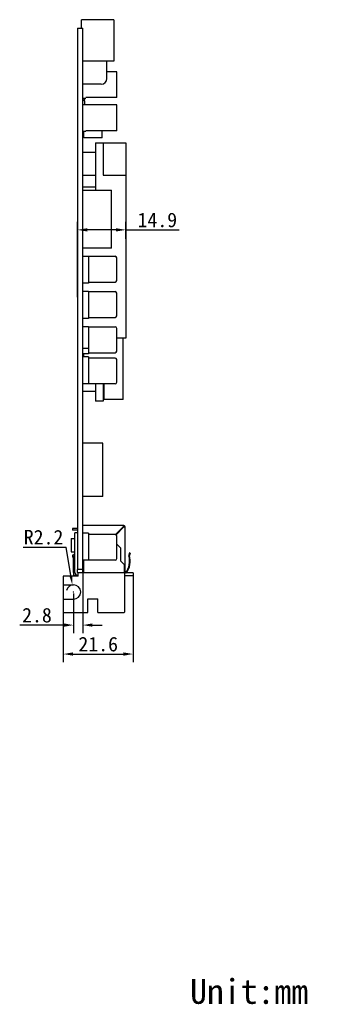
# Model space of a CAD drawing. Header units: millimetres. Extents: x -150 to 228, y -16 to 332.
# Tile 5 of 5: x 133 to 228, y -16 to 289. Entities that reach past the tile are written whole.
import ezdxf

# ---------------------------------------------------------------- set-up
doc = ezdxf.new("R2010")
doc.units = ezdxf.units.MM
doc.header["$LTSCALE"] = 32.67
doc.header["$PDMODE"] = 3
doc.header["$PDSIZE"] = 8
doc.layers.get('0').update_dxf_attribs({"linetype": 'CONTINUOUS'})
doc.layers.get('Defpoints').update_dxf_attribs({"linetype": 'CONTINUOUS'})
doc.layers.add('00_COMPONENTS', color=7, linetype='CONTINUOUS')
doc.styles.get("Standard").update_dxf_attribs({"font": 'simfang.ttf'})
doc.dimstyles.new('DIMSTYLE_10', dxfattribs={"dimtxt": 4.5, "dimasz": 3, "dimexe": 2.5, "dimexo": 0.5, "dimgap": 0.75, "dimtad": 1, "dimdec": 1, "dimdsep": 46, "dimtxsty": 'STANDARD', "dimblk": '_FILLED', "dimblk1": '_FILLED', "dimblk2": '_FILLED', "dimcen": 0.09, "dimclrt": 3, "dimazin": 2, "dimtp": 0.5, "dimtm": 0.5, "dimtfac": 1, "dimtdec": 1, "dimtofl": 0, "dimtmove": 0, "dimatfit": 3, "dimldrblk": '_FILLED', "dimfxl": 1, "dimtolj": 1, "dimarcsym": 0})

# ---------------------------------------------------------------- blocks, each defined once
blk = doc.blocks.new('_FILLED')
at = {"color": 0, "linetype": 'ByBlock'}
blk.add_solid([(0, 0), (-1, 0.17), (-1, -0.17)], dxfattribs=at)
blk = doc.blocks.new('*D98')
at = {"color": 0, "lineweight": -2}
for p, q in [((168.3, 116.49), (168.3, 89.79)), ((146.71, 114.55), (146.71, 89.79)), ((149.71, 92.29), (165.3, 92.29))]:
    blk.add_line(p, q, dxfattribs=at)
at = {"layer": 'Defpoints', "color": 0}
for p in [(168.3, 116.99), (146.71, 115.05), (168.3, 92.29)]:
    blk.add_point(p, dxfattribs=at)
at = {"color": 0, "linetype": 'ByBlock', "lineweight": -2, "xscale": 3, "yscale": 3, "zscale": 3, "rotation": 180}
blk.add_blockref('_FILLED', (146.71, 92.29), dxfattribs=at)
at = {"color": 0, "linetype": 'ByBlock', "lineweight": -2, "xscale": 3, "yscale": 3, "zscale": 3}
blk.add_blockref('_FILLED', (168.3, 92.29), dxfattribs=at)
at = {"color": 3, "insert": (157.51, 95.33), "char_height": 4.5, "attachment_point": 5}
blk.add_mtext('\\A1;{\\C256;21.6}', dxfattribs=at)
blk = doc.blocks.new('*D99')
at = {"color": 0, "lineweight": -2}
for p, q in [((151.12, 202.81), (151.12, 226.15)), ((166.02, 220.89), (166.02, 226.15)), ((163.02, 223.65), (154.12, 223.65)), ((166.02, 223.65), (182.58, 223.65))]:
    blk.add_line(p, q, dxfattribs=at)
at = {"layer": 'Defpoints', "color": 0}
for p in [(151.12, 223.65), (166.02, 220.39), (151.12, 202.31)]:
    blk.add_point(p, dxfattribs=at)
at = {"color": 0, "linetype": 'ByBlock', "lineweight": -2, "xscale": 3, "yscale": 3, "zscale": 3, "rotation": 180}
blk.add_blockref('_FILLED', (151.12, 223.65), dxfattribs=at)
at = {"color": 0, "linetype": 'ByBlock', "lineweight": -2, "xscale": 3, "yscale": 3, "zscale": 3}
blk.add_blockref('_FILLED', (166.02, 223.65), dxfattribs=at)
at = {"color": 3, "insert": (175.8, 226.69), "char_height": 4.5, "attachment_point": 5}
blk.add_mtext('\\A1;{\\C256;14.9}', dxfattribs=at)
blk = doc.blocks.new('*D102')
at = {"color": 0, "lineweight": -2}
for p, q in [((152.72, 117.99), (152.72, 98.76)), ((149.88, 111.01), (149.88, 98.76)), ((146.88, 101.26), (133.23, 101.26)), ((155.72, 101.26), (158.72, 101.26))]:
    blk.add_line(p, q, dxfattribs=at)
at = {"layer": 'Defpoints', "color": 0}
for p in [(152.72, 118.49), (149.88, 111.51), (152.72, 101.26)]:
    blk.add_point(p, dxfattribs=at)
at = {"color": 0, "linetype": 'ByBlock', "lineweight": -2, "xscale": 3, "yscale": 3, "zscale": 3}
blk.add_blockref('_FILLED', (149.88, 101.26), dxfattribs=at)
at = {"color": 0, "linetype": 'ByBlock', "lineweight": -2, "xscale": 3, "yscale": 3, "zscale": 3, "rotation": 180}
blk.add_blockref('_FILLED', (152.72, 101.26), dxfattribs=at)
at = {"color": 3, "insert": (138.56, 104.3), "char_height": 4.5, "attachment_point": 5}
blk.add_mtext('\\A1;\\A1;{\\C256;2.8}', dxfattribs=at)
blk = doc.blocks.new('*D103')
at = {"color": 0, "lineweight": -2}
for p in [(134.32, 125.41), (149.05, 116.65)]:
    blk.add_line(p, (147.62, 125.41), dxfattribs=at)
at = {"color": 0}
for p, q in [((149.79, 111.51), (149.97, 111.51)), ((149.88, 111.42), (149.88, 111.6))]:
    blk.add_line(p, q, dxfattribs=at)
at = {"color": 0, "lineweight": -2}
blk.add_arc((149.88, 111.51), 2.21, 90, 168.1297, dxfattribs=at)
at = {"layer": 'Defpoints', "color": 0}
for p in [(149.53, 113.69), (149.88, 111.51)]:
    blk.add_point(p, dxfattribs=at)
at = {"color": 0, "linetype": 'ByBlock', "lineweight": -2, "xscale": 3, "yscale": 3, "zscale": 3, "rotation": 279.240259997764}
blk.add_blockref('_FILLED', (149.53, 113.69), dxfattribs=at)
at = {"color": 3, "insert": (140.6, 128.45), "char_height": 4.5, "attachment_point": 5}
blk.add_mtext('\\A1;{\\C256;R2.2}', dxfattribs=at)

msp = doc.modelspace()

# ---------------------------------------------------------------- linework, layer by layer
at = {"layer": '00_COMPONENTS'}
for p, q in [((162.32, 288.74), (152.32, 288.74)), ((152.32, 286.14), (152.32, 288.74)), ((162.32, 288.74), (162.32, 275.94)), ((151.12, 286.14), (152.72, 286.14)), ((151.12, 286.14), (151.12, 118.49)), ((152.72, 118.49), (152.72, 286.14)), ((162.32, 275.94), (152.72, 275.94)), ((160.19, 270.54), (160.19, 275.94)), ((163.22, 272.62), (160.19, 272.62)), ((163.22, 264.62), (163.22, 272.62)), ((158.42, 268.77), (152.72, 268.77)), ((152.72, 264.47), (153.72, 264.47)), ((152.72, 262.48), (153.72, 262.48)), ((153.07, 263.98), (153.42, 263.98)), ((153.07, 263.58), (153.07, 263.98)), ((153.42, 263.58), (153.07, 263.58)), ((153.42, 263.98), (153.42, 264.47)), ((153.42, 262.48), (153.42, 263.58)), ((163.22, 264.62), (153.72, 264.62)), ((163.22, 262.33), (153.72, 262.33)), ((163.22, 254.33), (163.22, 262.33)), ((152.72, 254.18), (153.72, 254.18)), ((153.07, 252.18), (153.07, 254.18)), ((163.22, 254.33), (153.72, 254.33)), ((158.72, 252.18), (158.72, 254.33)), ((158.72, 252.18), (153.07, 252.18)), ((156.72, 250.64), (166.02, 250.64)), ((156.72, 250.64), (156.72, 235.96)), ((159.02, 250.64), (159.02, 240.64)), ((166.02, 250.64), (166.02, 190.14)), ((156.52, 247.64), (152.92, 247.64)), ((152.72, 240.56), (156.72, 240.56)), ((159.02, 240.64), (166.02, 240.64)), ((156.72, 236.86), (152.72, 236.86)), ((152.72, 235.96), (161.62, 235.96)), ((161.62, 217.96), (161.62, 235.96)), ((161.62, 217.96), (152.72, 217.96)), ((154.52, 215.45), (152.72, 215.45)), ((154.52, 215.47), (162.72, 215.47)), ((154.52, 215.47), (154.52, 207.15)), ((163.22, 207.98), (163.22, 214.96)), ((154.52, 207.47), (162.72, 207.47)), ((154.52, 207.15), (152.72, 207.15)), ((154.52, 204.53), (152.72, 204.53)), ((154.52, 204.55), (162.72, 204.55)), ((154.52, 204.55), (154.52, 196.23)), ((163.22, 197.05), (163.22, 204.04)), ((154.52, 196.23), (152.72, 196.23)), ((154.52, 196.55), (162.72, 196.55)), ((154.52, 193.61), (152.72, 193.61)), ((154.52, 193.62), (154.52, 185.31)), ((154.52, 193.62), (162.72, 193.62)), ((163.22, 186.13), (163.22, 193.12)), ((166.02, 190.14), (163.22, 190.14)), ((165.22, 171.14), (165.22, 190.14)), ((154.52, 186.88), (152.72, 186.88)), ((154.52, 185.31), (152.72, 185.31)), ((154.52, 184.29), (152.72, 184.29)), ((152.92, 185.31), (152.92, 184.29)), ((154.52, 185.62), (162.72, 185.62)), ((154.52, 184.29), (154.52, 175.97)), ((162.72, 183.97), (154.52, 183.97)), ((163.22, 176.48), (163.22, 183.46)), ((154.52, 175.99), (152.72, 175.99)), ((152.75, 173.81), (152.92, 173.64)), ((162.72, 175.97), (154.52, 175.97)), ((156.52, 173.64), (156.72, 173.84)), ((156.72, 175.97), (156.72, 170.64)), ((159.02, 175.97), (159.02, 170.64)), ((159.22, 175.97), (159.22, 171.14)), ((156.52, 173.64), (152.92, 173.64)), ((165.22, 171.14), (159.22, 171.14)), ((159.02, 170.64), (156.72, 170.64)), ((158.97, 157.56), (152.72, 157.56)), ((158.97, 141.06), (158.97, 157.56)), ((158.97, 141.06), (152.72, 141.06)), ((149.56, 131.16), (149.56, 130.66)), ((151.12, 131.16), (149.56, 131.16)), ((165.22, 132.09), (152.72, 132.09)), ((165.22, 131.72), (162.85, 129.34)), ((163.02, 129.26), (165.36, 131.6)), ((165.22, 132.09), (165.22, 131.72)), ((165.22, 132.09), (165.37, 132.09)), ((165.72, 131.6), (165.36, 131.6)), ((165.72, 131.74), (165.72, 117.39)), ((151.12, 130.66), (149.56, 130.66)), ((150.32, 117.59), (150.32, 129.79)), ((151.12, 129.79), (150.32, 129.79)), ((154.52, 129.68), (152.72, 129.68)), ((154.52, 129.68), (154.52, 121.36)), ((162.72, 129.36), (154.52, 129.36)), ((163.22, 121.87), (163.22, 128.85)), ((149.12, 128.04), (149.12, 123.94)), ((149.12, 128.04), (150.12, 128.04)), ((164.36, 125.21), (163.22, 126.35)), ((164.36, 125.21), (164.36, 121.17)), ((149.12, 123.94), (150.12, 123.94)), ((149.52, 122.96), (150.32, 123.29)), ((149.52, 122.96), (149.52, 122.29)), ((149.88, 122.29), (149.52, 122.29)), ((149.88, 117.59), (149.88, 122.59)), ((150.32, 122.59), (149.88, 122.59)), ((167.22, 123.59), (167, 122.96)), ((167.41, 123.52), (167.18, 122.89)), ((167.41, 123.52), (167.22, 123.59)), ((154.52, 121.38), (152.72, 121.38)), ((153.02, 117.39), (153.02, 121.38)), ((162.72, 121.36), (154.52, 121.36)), ((165.52, 120.01), (164.36, 121.17)), ((165.52, 120.01), (165.52, 117.39)), ((146.71, 116.39), (146.71, 113.72)), ((151.32, 116.39), (146.71, 116.39)), ((149.88, 117.59), (149.88, 116.59)), ((151.32, 116.59), (149.88, 116.59)), ((151.12, 117.59), (151.12, 118.49)), ((152.72, 118.49), (151.12, 118.49)), ((151.32, 116.39), (151.32, 117.39)), ((168.3, 117.39), (151.32, 117.39)), ((152.67, 118.49), (152.67, 117.39)), ((165.76, 105.36), (165.76, 117.39)), ((165.76, 116.59), (168.3, 116.59)), ((168.3, 117.39), (168.3, 116.59)), ((146.71, 113.72), (149.88, 113.72)), ((146.71, 109.3), (146.71, 105.36)), ((146.71, 109.3), (149.88, 109.3)), ((154.33, 105.16), (154.33, 109.35)), ((154.33, 109.35), (157.38, 109.35)), ((157.38, 105.16), (157.38, 109.35)), ((146.71, 105.36), (146.91, 105.16)), ((146.91, 105.16), (154.33, 105.16)), ((157.38, 105.16), (165.56, 105.16)), ((165.56, 105.16), (165.76, 105.36))]:
    msp.add_line(p, q, dxfattribs=at)
for centre, radius, start, end in [((158.42, 270.54), 1.77, 270, 0), ((162.72, 214.96), 0.508, 0, 90), ((162.72, 207.98), 0.508, 270, 0), ((162.72, 204.04), 0.508, 0, 90), ((162.72, 197.05), 0.508, 270, 0), ((162.72, 193.12), 0.508, 0, 90), ((162.72, 186.13), 0.508, 270, 0), ((159.56, 185.61), 1.06, 359.9999, 0.789), ((162.72, 183.46), 0.508, 0, 90), ((162.72, 176.48), 0.508, 270, 0), ((165.37, 131.74), 0.35, 73.3985, 90), ((165.37, 131.74), 0.35, 19.6698, 73.3985), ((165.37, 131.74), 0.35, 0, 19.6698), ((150.12, 128.24), 0.2, 270, 0), ((162.72, 128.85), 0.508, 0, 90), ((150.12, 123.74), 0.2, 0, 90), ((152.72, 119.37), 4.04, 126.4083, 127.1974), ((161.22, 121.08), 6, 321.9762, 16.0933), ((161.22, 121.08), 6.2, 323.4221, 16.0933), ((167.32, 122.84), 0.35, 160, 196.0933), ((167.32, 122.84), 0.15, 160, 196.0933), ((162.72, 121.87), 0.508, 270, 0), ((151.32, 117.59), 1, 180, 270), ((151.32, 117.59), 0.2, 180, 270), ((149.88, 111.51), 2.21, 270, 90), ((149.88, 111.51), 2.21, 270, 90)]:
    msp.add_arc(centre, radius, start, end, dxfattribs=at)

# ---------------------------------------------------------------- texts
msp.add_text('Unit:mm', height=7.668).set_placement((185.92, -16.04))

# ---------------------------------------------------------------- dimensions: what is measured, and where the dimension line sits
for base, p1, p2, text, override, picture, middle in [((151.12, 223.65), (166.02, 220.39), (151.12, 202.31), '{\\C256;14.9}', {"dimtxsty": 'STANDARD'}, '*D99', (175.8, 223.65)), ((152.72, 101.26), (149.88, 111.51), (152.72, 118.49), '\\A1;{\\C256;<>}', {"dimtxsty": 'STANDARD'}, '*D102', (138.56, 101.26)), ((168.3, 92.29), (146.71, 115.05), (168.3, 116.99), '{\\C256;21.6}', {"dimtxsty": 'STANDARD', "dimldrblk": '_FILLED'}, '*D98', (157.51, 92.29))]:
    dim = msp.add_linear_dim(base=base, p1=p1, p2=p2, text=text, dimstyle='DIMSTYLE_10', override=override)
    dim.commit()
    dim.dimension.update_dxf_attribs({"geometry": picture, "text_midpoint": middle, "dimtype": 160})
dim = msp.add_radius_dim(center=(149.88, 111.51), mpoint=(149.53, 113.69), text='{\\C256;R2.2}', dimstyle='DIMSTYLE_10', override={"dimtoh": 1, "dimlfac": 1, "dimtxsty": 'STANDARD', "dimtix": 0, "dimtofl": 0, "dimtmove": 0, "dimatfit": 3})
dim.commit()
dim.dimension.update_dxf_attribs({"geometry": '*D103', "text_midpoint": (140.6, 125.41), "dimtype": 164})

doc.saveas('drawing.dxf')
